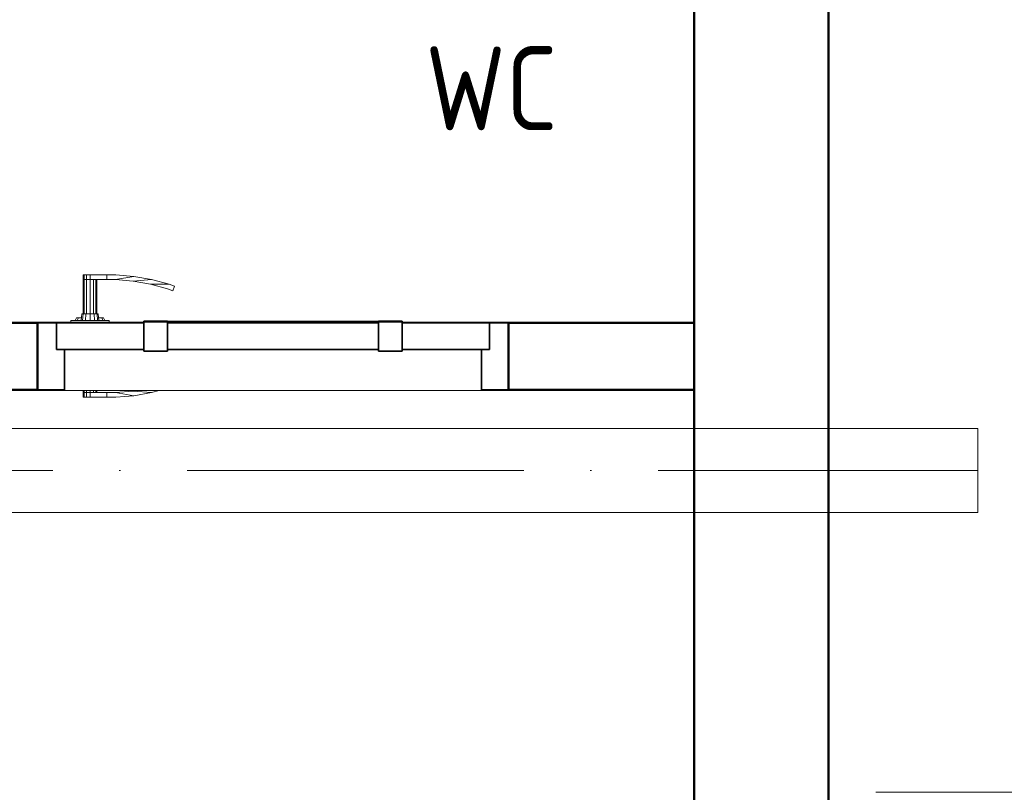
# Model space of a CAD drawing. Header units: millimetres. Extents: x 106 to 22495, y 2709 to 43185.
# Tile 69 of 76: x 18128 to 19591, y 40477 to 41627. Entities that reach past the tile are written whole.
import ezdxf

# ---------------------------------------------------------------- set-up
doc = ezdxf.new("R2010")
doc.units = ezdxf.units.MM
doc.linetypes.add('ADSK_Осевая', pattern=[700, 500, -100, 0, -100])
for name, color, linetype, lineweight in [('A-AREA-____-IDEN', 2, 'Continuous', 20), ('A-DOOR-____-MCUT', 31, 'Continuous', 35), ('A-DOOR-____-OTLN', 31, 'Continuous', 20), ('A-GENM-____-MCUT', 13, 'Continuous', 50), ('A-GENM-____-OTLN', 13, 'Continuous', 20), ('A-WALL-____-MCUT', 113, 'Continuous', 50), ('A-WALL-____-OTLN', 113, 'Continuous', 20), ('M-HVAC-DUCT-CNTR', 70, 'ADSK_Осевая', 20), ('M-HVAC-DUCT-OTLN', 70, 'Continuous', 20)]:
    doc.layers.add(name, color=color, linetype=linetype, lineweight=lineweight)
doc.styles.add('GOST Common_1', font='GOST_Common.ttf', dxfattribs={"width": 0.9, "height": 125})

# ---------------------------------------------------------------- blocks, each defined once
blk = doc.blocks.new('Прямая форма - 83 new-608804-В_Этаж 03_Вентиляция')
at = {"layer": 'A-DOOR-____-MCUT', "color": 53}
for p, q in [((-322, 0), (-350, 0)), ((-350, 0), (-350, -100)), ((-322, -40), (-322, 0)), ((-192, 0), (-322, 0)), ((-322, 0), (-322, -40)), ((-157, 2.5), (-192, 2.5)), ((-192, 2.5), (-192, -42.5)), ((-192, -40), (-192, 0)), ((-157, -42.5), (-157, 2.5)), ((157, 0), (-157, 0)), ((-157, 0), (-157, -40)), ((192, 2.5), (157, 2.5)), ((157, 2.5), (157, -42.5)), ((157, -40), (157, 0)), ((192, -42.5), (192, 2.5)), ((322, 0), (192, 0)), ((192, 0), (192, -40)), ((350, 0), (322, 0)), ((322, 0), (322, -40)), ((322, -40), (322, 0)), ((350, -100), (350, 0)), ((-310, -40), (-322, -40)), ((-322, -40), (-192, -40)), ((-310, -100), (-310, -40)), ((-192, -42.5), (-157, -42.5)), ((-157, -40), (157, -40)), ((157, -42.5), (192, -42.5)), ((192, -40), (322, -40)), ((322, -40), (310, -40)), ((310, -40), (310, -100)), ((-350, -100), (-310, -100)), ((310, -100), (350, -100))]:
    blk.add_line(p, q, dxfattribs=at)
at = {"layer": 'A-DOOR-____-OTLN', "color": 253}
for p, q in [((-282, 71), (-280.7, 71)), ((-282, 71), (-282, 64)), ((-282, 64), (-280.7, 64)), ((-282, 64), (-282, 13)), ((-280.7, 64), (-282, 64)), ((-280.7, 71), (-277, 71)), ((-280.7, 71), (-280.7, 64)), ((-280.7, 64), (-277, 64)), ((-280.7, 64), (-280.7, 13)), ((-277, 64), (-280.7, 64)), ((-277, 71), (-272, 71)), ((-277, 71), (-277, 64)), ((-277, 64), (-272, 64)), ((-277, 64), (-277, 13)), ((-272, 64), (-277, 64)), ((-272, 71), (-247, 71)), ((-272, 71), (-272, 64)), ((-272, 64), (-272, 13)), ((-247, 64), (-272, 64)), ((-267, 13), (-267, 64)), ((-263.3, 13), (-263.3, 64)), ((-262, 64), (-262, 13)), ((-233.6, 71), (-247, 71)), ((-247, 71), (-247, 64)), ((-247, 71), (-247, 64)), ((-247, 64), (-233.9, 64)), ((-233.9, 64), (-206.9, 68.7)), ((-207.8, 61.7), (-233.9, 64)), ((-206.9, 68.7), (-233.6, 71)), ((-207.8, 61.7), (-180.5, 64)), ((-182, 57.2), (-207.8, 61.7)), ((-180.5, 64), (-206.9, 68.7)), ((-180.5, 64), (-154.6, 57.1)), ((-156.7, 50.4), (-182, 57.2)), ((-154.6, 57.1), (-182, 57.2)), ((-148.8, 47.5), (-156.7, 50.4)), ((-154.6, 57.1), (-146.5, 54.1)), ((-146.5, 54.1), (-148.8, 47.5)), ((-243.5, 3), (-300.5, 3)), ((-300.5, 3), (-300.5, 1)), ((-294, 3), (-292, 7)), ((-292, 7), (-289.3, 7)), ((-291.1, 3), (-289.3, 7)), ((-289.3, 7), (-284.6, 7)), ((-285, 3), (-284, 13)), ((-284, 13), (-282.4, 13)), ((-283.3, 3), (-282.4, 13)), ((-282.4, 13), (-278, 13)), ((-278.5, 3), (-278, 13)), ((-278, 13), (-272, 13)), ((-272, 13), (-266, 13)), ((-272, 3), (-272, 13)), ((-266, 13), (-261.6, 13)), ((-265.5, 3), (-266, 13)), ((-261.6, 13), (-260, 13)), ((-261.6, 13), (-260.7, 3)), ((-260, 13), (-259, 3)), ((-259.4, 7), (-254.7, 7)), ((-254.7, 7), (-252, 7)), ((-254.7, 7), (-252.9, 3)), ((-252, 7), (-250, 3)), ((-243.5, 1), (-243.5, 3)), ((-157, 2.5), (-153.6, 2.5)), ((-153.6, 2.5), (-150.3, 2.5)), ((-153.6, 2.5), (-153.6, 1)), ((-150.3, 2.5), (-147, 2.5)), ((-150.3, 2.5), (-150.3, 1)), ((-147, 2.5), (-143.9, 2.5)), ((-147, 2.5), (-147, 1)), ((-143.9, 2.5), (-140.9, 2.5)), ((-143.9, 2.5), (-143.9, 1)), ((-140.9, 2.5), (-138, 2.5)), ((-140.9, 2.5), (-140.9, 1)), ((-138, 2.5), (-135.3, 2.5)), ((-138, 2.5), (-138, 1)), ((-135.3, 2.5), (-132.7, 2.5)), ((-135.3, 2.5), (-135.3, 1)), ((-132.7, 2.5), (-130.3, 2.5)), ((-132.7, 2.5), (-132.7, 1)), ((-130.3, 2.5), (-127.9, 2.5)), ((-130.3, 2.5), (-130.3, 1)), ((-127.9, 2.5), (-125.8, 2.5)), ((-127.9, 2.5), (-127.9, 1)), ((-125.8, 2.5), (-123.8, 2.5)), ((-125.8, 2.5), (-125.8, 1)), ((-123.8, 2.5), (-122, 2.5)), ((-123.8, 2.5), (-123.8, 1)), ((-122, 2.5), (0, 2.5)), ((-122, 2.5), (-122, 1)), ((0, 2.5), (122, 2.5)), ((122, 2.5), (123.8, 2.5)), ((122, 2.5), (122, 1)), ((123.8, 2.5), (125.8, 2.5)), ((123.8, 2.5), (123.8, 1)), ((125.8, 2.5), (127.9, 2.5)), ((125.8, 2.5), (125.8, 1)), ((127.9, 2.5), (130.3, 2.5)), ((127.9, 2.5), (127.9, 1)), ((130.3, 2.5), (132.7, 2.5)), ((130.3, 2.5), (130.3, 1)), ((132.7, 2.5), (135.3, 2.5)), ((132.7, 2.5), (132.7, 1)), ((135.3, 2.5), (138, 2.5)), ((135.3, 2.5), (135.3, 1)), ((138, 2.5), (140.9, 2.5)), ((138, 2.5), (138, 1)), ((140.9, 2.5), (143.9, 2.5)), ((140.9, 2.5), (140.9, 1)), ((143.9, 2.5), (147, 2.5)), ((143.9, 2.5), (143.9, 1)), ((147, 2.5), (150.3, 2.5)), ((147, 2.5), (147, 1)), ((150.3, 2.5), (153.6, 2.5)), ((150.3, 2.5), (150.3, 1)), ((153.6, 2.5), (157, 2.5)), ((153.6, 2.5), (153.6, 1)), ((-282, -101), (-282, -104)), ((-280.7, -101), (-280.7, -104)), ((-277, -101), (-277, -104)), ((-272, -101), (-272, -104)), ((-267, -104), (-267, -101)), ((-263.3, -104), (-263.3, -101)), ((-262, -101), (-262, -104)), ((-207.8, -101.7), (-233.9, -104)), ((-207.8, -101.7), (-203.7, -101)), ((-180.5, -104), (-207.8, -101.7)), ((-169.3, -101), (-180.5, -104)), ((-282, -104), (-280.7, -104)), ((-282, -104), (-282, -111)), ((-280.7, -104), (-282, -104)), ((-280.7, -111), (-282, -111)), ((-280.7, -104), (-277, -104)), ((-280.7, -104), (-280.7, -111)), ((-277, -104), (-280.7, -104)), ((-277, -111), (-280.7, -111)), ((-277, -104), (-272, -104)), ((-277, -104), (-277, -111)), ((-277, -104), (-272, -104)), ((-272, -111), (-277, -111)), ((-272, -104), (-247, -104)), ((-272, -104), (-272, -111)), ((-247, -111), (-272, -111)), ((-247, -104), (-247, -111)), ((-233.9, -104), (-247, -104)), ((-247, -104), (-247, -111)), ((-247, -111), (-233.6, -111)), ((-206.9, -108.7), (-233.9, -104)), ((-233.6, -111), (-206.9, -108.7)), ((-180.5, -104), (-206.9, -108.7))]:
    blk.add_line(p, q, dxfattribs=at)
blk = doc.blocks.new('Прямая форма - DOO - 006-613577-В_Этаж 03_Вентиляция')
blk.add_blockref('Прямая форма - 83 new-608804-В_Этаж 03_Вентиляция', (350, 0))
blk = doc.blocks.new('Прямая форма - 83 new-613583-В_Этаж 03_Вентиляция')
at = {"layer": 'A-GENM-____-OTLN', "lineweight": 9}
blk.add_line((-1360, 0), (0, 0), dxfattribs=at)
blk = doc.blocks.new('Прямая форма - SLA - 049-613584-В_Этаж 03_Вентиляция')
blk.add_blockref('Прямая форма - 83 new-613583-В_Этаж 03_Вентиляция', (0, 0))
blk = doc.blocks.new('Прямая форма - 83 new-613586-В_Этаж 03_Вентиляция')
at = {"layer": 'A-WALL-____-MCUT', "color": 9}
for p, q in [((2424.2, 0), (897, 0)), ((2424.2, -100), (2424.2, 0)), ((3400, 0), (3124.2, 0)), ((3124.2, 0), (3124.2, -100)), ((3400, -100), (3400, 0)), ((100, -100), (2424.2, -100)), ((3124.2, -100), (3400, -100))]:
    blk.add_line(p, q, dxfattribs=at)
blk = doc.blocks.new('Прямая форма - SW - 010-613587-В_Этаж 03_Вентиляция')
blk.add_blockref('Прямая форма - 83 new-613586-В_Этаж 03_Вентиляция', (0, 0))
blk = doc.blocks.new('Family - DOO - 006-613589-В_Этаж 03_Вентиляция')
at = {"layer": 'A-GENM-____-MCUT', "lineweight": 9}
for p, q in [((350, 1), (-350, 1)), ((-350, 1), (-350, -101)), ((350, -101), (350, 1)), ((-350, -101), (350, -101))]:
    blk.add_line(p, q, dxfattribs=at)
blk = doc.blocks.new('Прямая форма - 83 new-613603-В_Этаж 03_Вентиляция')
at = {"layer": 'A-WALL-____-MCUT', "color": 9}
for p, q in [((2380, 0), (300, 0)), ((300, -200), (2380, -200))]:
    blk.add_line(p, q, dxfattribs=at)
blk = doc.blocks.new('Прямая форма - SW - 006-613604-В_Этаж 03_Вентиляция')
blk.add_blockref('Прямая форма - 83 new-613603-В_Этаж 03_Вентиляция', (0, 0))
blk = doc.blocks.new('83 new_ifc_RVT-1-В_Этаж 03_Вентиляция')
at = {"layer": 'A-DOOR-____-OTLN', "color": 253, "lineweight": 20}
blk.add_blockref('Прямая форма - DOO - 006-613577-В_Этаж 03_Вентиляция', (29034.5, 41175.8), dxfattribs=at)
at = {"layer": 'A-GENM-____-OTLN', "color": 253, "lineweight": 20}
for name, p in [('Family - DOO - 006-613589-В_Этаж 03_Вентиляция', (29384.5, 41175.8)), ('Прямая форма - SLA - 049-613584-В_Этаж 03_Вентиляция', (31640.3, 40477.2))]:
    blk.add_blockref(name, p, dxfattribs=at)
at = {"layer": 'A-WALL-____-OTLN', "color": 253, "lineweight": 20, "rotation": 270}
blk.add_blockref('Прямая форма - SW - 006-613604-В_Этаж 03_Вентиляция', (30210.3, 42775.8), dxfattribs=at)
at = {"layer": 'A-WALL-____-OTLN', "color": 253, "lineweight": 20}
blk.add_blockref('Прямая форма - SW - 010-613587-В_Этаж 03_Вентиляция', (26610.3, 41175.8), dxfattribs=at)

msp = doc.modelspace()

# ---------------------------------------------------------------- linework, layer by layer
at = {"layer": 'M-HVAC-DUCT-CNTR', "color": 151}
msp.add_line((17676.6, 40955.9), (19551.6, 40955.9), dxfattribs=at)
at = {"layer": 'M-HVAC-DUCT-CNTR', "color": 5}
msp.add_line((17676.6, 40955.9), (19551.6, 40955.9), dxfattribs=at)
at = {"layer": 'M-HVAC-DUCT-OTLN', "color": 5}
for p, q in [((19551.6, 41018.4), (17676.6, 41018.4)), ((17676.6, 40893.4), (19551.6, 40893.4))]:
    msp.add_line(p, q, dxfattribs=at)
at = {"layer": 'M-HVAC-DUCT-OTLN', "color": 171}
msp.add_line((19551.6, 40893.4), (19551.6, 41018.4), dxfattribs=at)

# ---------------------------------------------------------------- block references
at = {"lineweight": 9}
msp.add_blockref('83 new_ifc_RVT-1-В_Этаж 03_Вентиляция', (-10880.4, 0), dxfattribs=at)

# ---------------------------------------------------------------- texts
at = {"layer": 'A-AREA-____-IDEN', "lineweight": 9, "insert": (18730.4, 41587), "char_height": 125, "width": 248.924, "attachment_point": 1, "style": 'GOST Common_1'}
msp.add_mtext('WC', dxfattribs=at)

doc.saveas('drawing.dxf')
